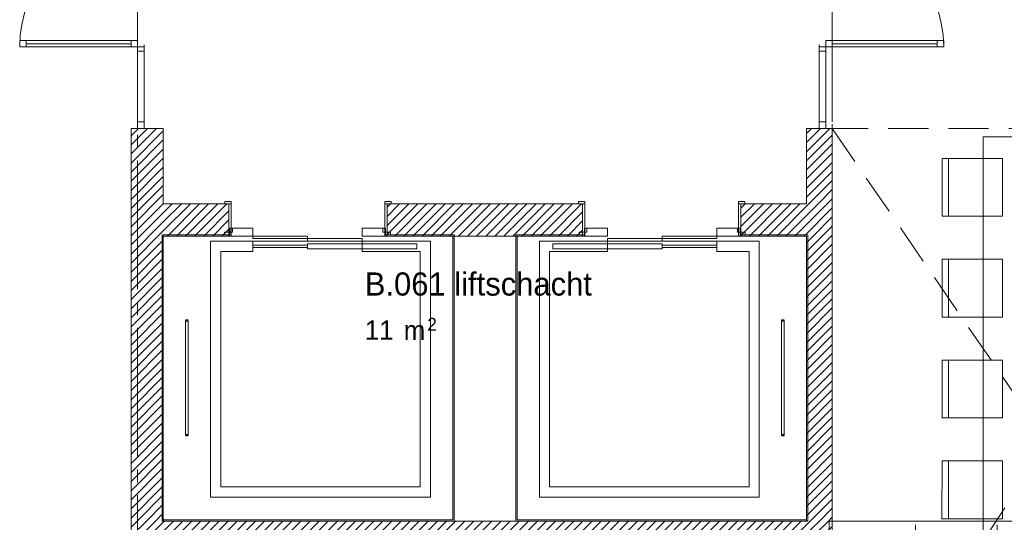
# Paper-space layout '19061B VOn 010b Plattegrond begane grond' of a CAD drawing. Header units: millimetres. Extents: x 10 to 1052, y 0 to 594.
# Tile 13 of 42: x 226 to 302, y 359 to 398. Entities that reach past the tile are written whole.
import ezdxf
from ezdxf.xclip import XClip

# ---------------------------------------------------------------- set-up
doc = ezdxf.new("R2010")
doc.units = ezdxf.units.MM
doc.header["$MEASUREMENT"] = 0
doc.header["$XCLIPFRAME"] = 0
for name, pattern in [('B0204', [13, 10, -1, 1, -1]), ('B0701', [2.3412, 1.56, -0.7812]), ('B0703', [4.687, 3.125, -1.562])]:
    doc.linetypes.add(name, pattern=pattern)
for name, color, linetype in [('22 C Binnenwanden', 7, 'Continuous'), ('22 C Binnenwanden Deuren', 7, 'Continuous'), ('22 C Binnenwanden Doorsnede-arcering', 7, 'Continuous'), ('66 Transportvoorzieningen', 7, 'Continuous'), ('A Stramien', 7, 'Continuous'), ('New_22 NC Binnenwanden', 7, 'Continuous'), ('New_22 NC Binnenwanden Deuren', 7, 'Continuous'), ('New_23 Vloeren', 7, 'Continuous'), ('New_82 Interieur', 7, 'Continuous'), ('Z Ruimtebenaming', 7, 'Continuous')]:
    doc.layers.add(name, color=color, linetype=linetype)
doc.styles.add('GENERATED_STYLE_2', font='txt')
pattern_1 = [(45, (162.76037, 134.7577), (-0.3535534, 0.3535534), [])]

# ---------------------------------------------------------------- blocks, each defined once
blk = doc.blocks.new('Drawing_2_1', base_point=(162.76, 134.758))
at = {"layer": '22 C Binnenwanden Doorsnede-arcering', "linetype": 'Continuous', "lineweight": 0, "true_color": 0x000000}
h = blk.add_hatch(dxfattribs=at)
h.set_pattern_fill('220_Gewapend_beton___pre_2B', color=18, style=0, pattern_type=2)
h.set_pattern_definition(pattern_1)
h.paths.add_polyline_path([(236.757, 358.758), (236.757, 389.258), (234.257, 389.258), (234.257, 358.758)])
h = blk.add_hatch(dxfattribs=at)
h.set_pattern_fill('220_Gewapend_beton___pre_2B', color=18, style=0, pattern_type=2)
h.set_pattern_definition(pattern_1)
h.paths.add_polyline_path([(288.758, 383.398), (288.758, 389.258), (286.758, 389.258), (286.758, 383.398)])
h = blk.add_hatch(dxfattribs=at)
h.set_pattern_fill('220_Gewapend_beton___pre_2B', color=18, style=0, pattern_type=2)
h.set_pattern_definition(pattern_1)
h.paths.add_polyline_path([(236.757, 383.398), (236.757, 380.898), (241.857, 380.898), (241.857, 383.398)])
h = blk.add_hatch(dxfattribs=at)
h.set_pattern_fill('220_Gewapend_beton___pre_2B', color=18, style=0, pattern_type=2)
h.set_pattern_definition(pattern_1)
h.paths.add_polyline_path([(254.157, 383.398), (254.157, 380.898), (269.36, 380.898), (269.36, 383.398)])
h = blk.add_hatch(dxfattribs=at)
h.set_pattern_fill('220_Gewapend_beton___pre_2B', color=18, style=0, pattern_type=2)
h.set_pattern_definition(pattern_1)
h.paths.add_polyline_path([(281.66, 380.898), (288.76, 380.898), (288.76, 383.398), (281.66, 383.398)])
h = blk.add_hatch(dxfattribs=at)
h.set_pattern_fill('220_Gewapend_beton___pre_2B', color=18, style=0, pattern_type=2)
h.set_pattern_definition(pattern_1)
h.paths.add_polyline_path([(288.758, 380.898), (286.758, 380.898), (286.76, 358.758), (288.76, 358.758)])
h = blk.add_hatch(dxfattribs=at)
h.set_pattern_fill('220_Gewapend_beton___pre_2B', color=18, style=0, pattern_type=2)
h.set_pattern_definition(pattern_1)
h.paths.add_polyline_path([(236.757, 358.758), (234.257, 356.258), (236.757, 356.258)])
h = blk.add_hatch(dxfattribs=at)
h.set_pattern_fill('220_Gewapend_beton___pre_2B', color=18, style=0, pattern_type=2)
h.set_pattern_definition(pattern_1)
h.paths.add_polyline_path([(234.257, 358.758), (234.257, 356.258), (236.757, 358.758)])
h = blk.add_hatch(dxfattribs=at)
h.set_pattern_fill('220_Gewapend_beton___pre_2B', color=18, style=0, pattern_type=2)
h.set_pattern_definition(pattern_1)
h.paths.add_polyline_path([(236.757, 356.258), (286.76, 356.258), (286.76, 358.758), (236.757, 358.758)])
h = blk.add_hatch(dxfattribs=at)
h.set_pattern_fill('220_Gewapend_beton___pre_2B', color=18, style=0, pattern_type=2)
h.set_pattern_definition(pattern_1)
h.paths.add_polyline_path([(288.76, 358.758), (286.76, 358.758), (288.76, 356.258)])
h = blk.add_hatch(dxfattribs=at)
h.set_pattern_fill('220_Gewapend_beton___pre_2B', color=18, style=0, pattern_type=2)
h.set_pattern_definition(pattern_1)
h.paths.add_polyline_path([(286.76, 358.758), (286.76, 356.258), (288.76, 356.258)])
at = {"layer": '22 C Binnenwanden', "color": 1, "linetype": 'Continuous', "lineweight": 0}
for p, q in [((241.857, 383.398), (241.537, 383.398)), ((241.857, 380.898), (241.857, 383.398)), ((254.157, 383.398), (254.477, 383.398)), ((254.157, 380.898), (254.157, 383.398)), ((269.36, 383.398), (269.04, 383.398)), ((269.36, 380.898), (269.36, 383.398)), ((281.66, 383.398), (281.98, 383.398)), ((281.66, 380.898), (281.66, 383.398))]:
    blk.add_line(p, q, dxfattribs=at)
at = {"layer": '22 C Binnenwanden', "color": 1, "linetype": 'Continuous', "lineweight": 0, "flags": 128}
for points in [[(234.257, 389.258), (236.757, 389.258)], [(234.257, 389.258), (234.257, 356.258)], [(236.757, 383.398), (236.757, 389.258)], [(288.758, 389.258), (286.758, 389.258)], [(286.758, 389.258), (286.758, 383.398)], [(288.758, 383.398), (288.758, 389.258)], [(241.857, 383.398), (236.757, 383.398)], [(269.36, 383.398), (254.157, 383.398)], [(286.758, 383.398), (281.66, 383.398)], [(288.76, 380.898), (288.76, 383.398)], [(236.757, 358.758), (236.757, 380.898)], [(236.757, 380.898), (241.857, 380.898)], [(254.157, 380.898), (269.36, 380.898)], [(281.66, 380.898), (286.758, 380.898)], [(286.758, 380.898), (286.76, 358.758)], [(288.76, 358.758), (288.758, 380.898)], [(286.76, 358.758), (236.757, 358.758)], [(288.76, 356.258), (288.76, 358.758)]]:
    blk.add_lwpolyline(points, dxfattribs=at)
at = {"layer": '22 C Binnenwanden Deuren', "color": 1, "linetype": 'Continuous', "lineweight": 0}
for p, q in [((242.037, 383.578), (241.537, 383.578)), ((241.537, 383.578), (241.537, 383.398)), ((242.037, 383.398), (242.037, 383.578)), ((254.477, 383.578), (253.977, 383.578)), ((253.977, 383.578), (253.977, 383.398)), ((254.477, 383.398), (254.477, 383.578)), ((269.04, 383.398), (269.04, 383.578)), ((269.04, 383.578), (269.54, 383.578)), ((269.54, 383.578), (269.54, 383.398)), ((281.48, 383.578), (281.98, 383.578)), ((281.48, 383.398), (281.48, 383.578)), ((281.98, 383.578), (281.98, 383.398)), ((241.537, 383.398), (242.037, 383.398)), ((241.857, 383.398), (241.537, 383.398)), ((241.857, 383.398), (241.537, 383.398)), ((242.037, 383.398), (241.857, 383.398)), ((241.857, 383.398), (241.857, 380.898)), ((241.857, 380.898), (241.857, 383.398)), ((241.857, 380.898), (241.857, 383.398)), ((242.037, 380.898), (242.037, 383.398)), ((254.157, 383.398), (253.977, 383.398)), ((253.977, 383.398), (253.977, 380.898)), ((253.977, 383.398), (254.477, 383.398)), ((254.157, 380.898), (254.157, 383.398)), ((254.157, 380.898), (254.157, 383.398)), ((254.157, 380.898), (254.157, 383.398)), ((254.157, 383.398), (254.477, 383.398)), ((254.157, 383.398), (254.477, 383.398)), ((269.54, 383.398), (269.04, 383.398)), ((269.36, 383.398), (269.04, 383.398)), ((269.36, 383.398), (269.04, 383.398)), ((269.36, 380.898), (269.36, 383.398)), ((269.36, 383.398), (269.54, 383.398)), ((269.36, 380.898), (269.36, 383.398)), ((269.36, 380.898), (269.36, 383.398)), ((269.54, 383.398), (269.54, 380.898)), ((281.48, 380.898), (281.48, 383.398)), ((281.48, 383.398), (281.66, 383.398)), ((281.98, 383.398), (281.48, 383.398)), ((281.66, 383.398), (281.66, 380.898)), ((281.66, 380.898), (281.66, 383.398)), ((281.66, 380.898), (281.66, 383.398)), ((281.66, 383.398), (281.98, 383.398)), ((281.66, 383.398), (281.98, 383.398)), ((241.857, 380.898), (242.037, 380.898)), ((253.977, 380.898), (254.157, 380.898)), ((269.54, 380.898), (269.36, 380.898)), ((281.66, 380.898), (281.48, 380.898))]:
    blk.add_line(p, q, dxfattribs=at)
at = {"layer": '66 Transportvoorzieningen', "color": 1, "linetype": 'Continuous', "lineweight": 0}
for p, q in [((236.657, 380.998), (241.925, 380.998)), ((236.657, 358.758), (236.657, 380.998)), ((241.925, 380.898), (236.757, 380.898)), ((236.757, 380.898), (236.757, 358.858)), ((241.925, 380.998), (241.925, 380.898)), ((243.725, 380.898), (247.975, 380.898)), ((243.725, 380.698), (243.725, 380.898)), ((247.975, 380.698), (243.725, 380.698)), ((247.975, 380.898), (247.975, 380.698)), ((247.975, 380.698), (252.225, 380.698)), ((247.975, 380.498), (247.975, 380.698)), ((252.225, 380.498), (247.975, 380.498)), ((252.225, 380.698), (252.225, 380.498)), ((254.025, 380.898), (254.025, 380.998)), ((254.025, 380.998), (259.359, 380.998)), ((259.259, 380.898), (254.025, 380.898)), ((259.259, 358.858), (259.259, 380.898)), ((259.359, 380.998), (259.359, 358.758)), ((269.493, 380.998), (264.159, 380.998)), ((264.159, 380.998), (264.159, 358.758)), ((264.259, 380.898), (269.493, 380.898)), ((264.259, 358.858), (264.259, 380.898)), ((269.493, 380.898), (269.493, 380.998)), ((275.543, 380.698), (271.293, 380.698)), ((271.293, 380.698), (271.293, 380.498)), ((271.293, 380.498), (275.543, 380.498)), ((279.793, 380.898), (275.543, 380.898)), ((275.543, 380.898), (275.543, 380.698)), ((275.543, 380.698), (279.793, 380.698)), ((275.543, 380.498), (275.543, 380.698)), ((279.793, 380.698), (279.793, 380.898)), ((286.86, 380.998), (281.593, 380.998)), ((281.593, 380.998), (281.593, 380.898)), ((281.593, 380.898), (286.76, 380.898)), ((286.76, 380.898), (286.76, 358.858)), ((286.86, 358.758), (286.86, 380.998)), ((259.359, 358.758), (236.657, 358.758)), ((236.757, 358.858), (259.259, 358.858)), ((264.159, 358.758), (286.86, 358.758)), ((286.76, 358.858), (264.259, 358.858))]:
    blk.add_line(p, q, dxfattribs=at)
at = {"layer": '66 Transportvoorzieningen', "color": 9, "linetype": 'Continuous', "lineweight": 0}
for p, q in [((240.425, 380.498), (243.725, 380.498)), ((240.425, 380.498), (240.425, 360.608)), ((243.725, 380.498), (243.725, 379.698)), ((252.225, 380.298), (252.225, 380.498)), ((252.225, 380.498), (257.525, 380.498)), ((257.525, 380.498), (257.525, 360.608)), ((271.293, 380.498), (265.993, 380.498)), ((265.993, 380.498), (265.993, 360.608)), ((271.293, 380.298), (271.293, 380.498)), ((283.093, 380.498), (279.793, 380.498)), ((279.793, 380.498), (279.793, 379.698)), ((283.093, 380.498), (283.093, 360.608)), ((243.725, 379.698), (241.225, 379.698)), ((241.225, 361.408), (241.225, 379.698)), ((247.975, 380.198), (243.725, 380.198)), ((243.725, 380.198), (243.725, 379.998)), ((243.725, 379.998), (247.975, 379.998)), ((252.225, 380.298), (247.975, 380.298)), ((247.975, 380.298), (247.975, 379.898)), ((247.975, 379.998), (247.975, 380.198)), ((247.975, 379.898), (252.225, 379.898)), ((256.475, 380.298), (252.225, 380.298)), ((252.225, 379.898), (252.225, 380.298)), ((252.225, 379.698), (252.225, 379.898)), ((252.225, 379.898), (256.475, 379.898)), ((256.725, 379.698), (252.225, 379.698)), ((256.475, 379.898), (256.475, 380.298)), ((256.725, 361.408), (256.725, 379.698)), ((266.793, 379.698), (271.293, 379.698)), ((266.793, 361.408), (266.793, 379.698)), ((267.043, 379.898), (267.043, 380.298)), ((267.043, 380.298), (271.293, 380.298)), ((271.293, 379.898), (267.043, 379.898)), ((271.293, 380.298), (275.543, 380.298)), ((271.293, 379.898), (271.293, 380.298)), ((271.293, 379.698), (271.293, 379.898)), ((275.543, 379.898), (271.293, 379.898)), ((275.543, 380.298), (275.543, 379.898)), ((275.543, 380.198), (279.793, 380.198)), ((275.543, 379.998), (275.543, 380.198)), ((279.793, 379.998), (275.543, 379.998)), ((279.793, 380.198), (279.793, 379.998)), ((279.793, 379.698), (282.293, 379.698)), ((282.293, 361.408), (282.293, 379.698)), ((238.691, 374.378), (238.491, 374.378)), ((238.491, 374.344), (238.491, 365.411)), ((238.591, 374.378), (238.591, 374.311)), ((238.691, 374.344), (238.691, 365.411)), ((284.827, 374.378), (285.027, 374.378)), ((284.827, 374.344), (284.827, 365.411)), ((284.927, 374.378), (284.927, 374.311)), ((285.027, 374.344), (285.027, 365.411)), ((238.691, 374.278), (238.491, 374.278)), ((284.827, 374.278), (285.027, 374.278)), ((238.691, 365.478), (238.491, 365.478)), ((238.691, 365.378), (238.491, 365.378)), ((238.591, 365.378), (238.591, 365.444)), ((284.827, 365.478), (285.027, 365.478)), ((284.827, 365.378), (285.027, 365.378)), ((284.927, 365.378), (284.927, 365.444)), ((256.725, 361.408), (241.225, 361.408)), ((266.793, 361.408), (282.293, 361.408)), ((240.425, 360.608), (257.525, 360.608)), ((283.093, 360.608), (265.993, 360.608))]:
    blk.add_line(p, q, dxfattribs=at)
at = {"layer": '66 Transportvoorzieningen', "color": 1, "linetype": 'Continuous', "lineweight": 0, "flags": 128}
for points in [[(241.925, 381.498), (241.925, 380.998), (241.525, 380.998), (241.525, 381.198), (242.125, 381.198), (242.125, 381.498)], [(241.925, 380.898), (241.925, 381.498), (243.725, 381.498), (243.725, 380.898)], [(254.025, 380.898), (252.225, 380.898), (252.225, 381.498), (254.025, 381.498)], [(254.025, 381.498), (254.025, 380.998), (254.425, 380.998), (254.425, 381.198), (253.825, 381.198), (253.825, 381.498)], [(269.493, 381.498), (269.493, 380.998), (269.093, 380.998), (269.093, 381.198), (269.693, 381.198), (269.693, 381.498)], [(269.493, 380.898), (271.293, 380.898), (271.293, 381.498), (269.493, 381.498)], [(281.593, 380.898), (281.593, 381.498), (279.793, 381.498), (279.793, 380.898)], [(281.593, 381.498), (281.593, 380.998), (281.993, 380.998), (281.993, 381.198), (281.393, 381.198), (281.393, 381.498)]]:
    blk.add_lwpolyline(points, close=True, dxfattribs=at)
at = {"layer": '66 Transportvoorzieningen', "color": 9, "linetype": 'Continuous', "lineweight": 0, "flags": 128}
for points in [[(240.425, 380.498), (257.525, 380.498), (257.525, 360.608), (240.425, 360.608)], [(283.093, 380.498), (265.993, 380.498), (265.993, 360.608), (283.093, 360.608)]]:
    blk.add_lwpolyline(points, close=True, dxfattribs=at)
at = {"layer": 'A Stramien', "color": 9, "linetype": 'B0204', "lineweight": 0}
for p, q in [((234.76, 516.758), (234.76, 94.758)), ((288.76, 516.758), (288.76, 94.758))]:
    blk.add_line(p, q, dxfattribs=at)
at = {"layer": 'New_22 NC Binnenwanden', "color": 1, "linetype": 'Continuous', "lineweight": 0}
for p, q in [((234.763, 389.258), (234.263, 389.258)), ((235.263, 389.258), (234.763, 389.258)), ((287.758, 389.258), (288.258, 389.258)), ((288.258, 389.258), (288.758, 389.258))]:
    blk.add_line(p, q, dxfattribs=at)
at = {"layer": 'New_22 NC Binnenwanden Deuren', "color": 1, "linetype": 'Continuous', "lineweight": 0}
for p, q in [((226.093, 396.087), (225.593, 396.087)), ((225.593, 396.087), (225.593, 395.587)), ((226.093, 395.587), (226.093, 396.087)), ((226.093, 395.837), (234.263, 395.838)), ((234.763, 396.088), (234.263, 396.088)), ((234.263, 396.088), (234.263, 395.588)), ((234.763, 395.588), (234.763, 396.088)), ((235.263, 395.758), (235.263, 395.588)), ((235.263, 395.258), (235.263, 395.758)), ((287.758, 395.758), (287.758, 395.588)), ((287.758, 395.258), (287.758, 395.758)), ((288.258, 396.088), (288.758, 396.088)), ((288.258, 395.588), (288.258, 396.088)), ((288.758, 396.088), (288.758, 395.588)), ((296.928, 395.837), (288.758, 395.838)), ((296.928, 395.587), (296.928, 396.087)), ((296.928, 396.087), (297.428, 396.087)), ((297.428, 396.087), (297.428, 395.587)), ((225.593, 395.587), (226.093, 395.587)), ((234.263, 395.588), (234.763, 395.588)), ((235.263, 395.588), (234.763, 395.588)), ((234.763, 395.588), (234.763, 395.258)), ((234.763, 395.258), (235.263, 395.258)), ((234.763, 389.758), (234.763, 395.258)), ((234.763, 395.258), (234.763, 389.758)), ((287.758, 395.588), (288.258, 395.588)), ((288.258, 395.258), (287.758, 395.258)), ((288.258, 395.588), (288.258, 395.258)), ((288.758, 395.588), (288.258, 395.588)), ((288.258, 389.758), (288.258, 395.258)), ((288.258, 395.258), (288.258, 389.758)), ((297.428, 395.587), (296.928, 395.587)), ((235.263, 389.758), (234.763, 389.758)), ((234.763, 389.758), (234.763, 389.258)), ((235.263, 389.258), (235.263, 389.758)), ((287.758, 389.258), (287.758, 389.758)), ((287.758, 389.758), (288.258, 389.758)), ((288.258, 389.758), (288.258, 389.258)), ((234.763, 389.258), (234.263, 389.258)), ((234.763, 389.258), (235.263, 389.258)), ((235.263, 389.258), (234.763, 389.258)), ((235.263, 389.258), (234.763, 389.258)), ((288.258, 389.258), (287.758, 389.258)), ((287.758, 389.258), (288.258, 389.258)), ((287.758, 389.258), (288.258, 389.258)), ((288.258, 389.258), (288.758, 389.258))]:
    blk.add_line(p, q, dxfattribs=at)
at = {"layer": 'New_22 NC Binnenwanden Deuren', "color": 1, "linetype": 'Continuous', "lineweight": 0, "flags": 128}
for points in [[(226.093, 395.837), (234.263, 395.838), (234.263, 396.088), (226.093, 396.087)], [(226.093, 395.587), (234.263, 395.588), (234.263, 395.838), (226.093, 395.837)], [(296.928, 395.837), (288.758, 395.838), (288.758, 396.088), (296.928, 396.087)], [(296.928, 395.587), (288.758, 395.588), (288.758, 395.838), (296.928, 395.837)], [(235.263, 395.258), (235.263, 389.758), (234.763, 389.758), (234.763, 395.258)], [(287.758, 395.258), (287.758, 389.758), (288.258, 389.758), (288.258, 395.258)]]:
    blk.add_lwpolyline(points, close=True, dxfattribs=at)
at = {"layer": 'New_22 NC Binnenwanden Deuren', "color": 1, "linetype": 'Continuous', "lineweight": 0}
for centre, start, end in [((234.763, 395.588), 90.00499, 180.00499), ((288.258, 395.588), 359.99485, 89.99485)]:
    blk.add_arc(centre, 9.17, start, end, dxfattribs=at)
at = {"layer": 'New_23 Vloeren', "color": 1, "linetype": 'Continuous', "lineweight": 0}
for p, q in [((377.16, 358.758), (288.527, 358.758)), ((288.527, 358.758), (288.527, 314.758))]:
    blk.add_line(p, q, dxfattribs=at)
at = {"layer": 'New_23 Vloeren', "color": 9, "linetype": 'B0701', "lineweight": 0}
for p, q in [((295.227, 314.758), (295.227, 358.758)), ((301.577, 314.758), (301.577, 358.758))]:
    blk.add_line(p, q, dxfattribs=at)
at = {"layer": 'New_23 Vloeren', "color": 9, "linetype": 'B0703', "lineweight": 0, "flags": 128}
for points in [[(288.758, 394.28), (288.758, 389.258), (321.36, 389.258), (321.36, 341.758), (290.258, 341.758)], [(288.758, 389.258), (321.36, 341.758)], [(290.258, 341.458), (321.36, 389.258)]]:
    blk.add_lwpolyline(points, dxfattribs=at)
at = {"layer": 'New_82 Interieur', "color": 1, "linetype": 'Continuous', "lineweight": 0}
for p, q in [((297.8, 386.93), (297.799, 382.43)), ((297.799, 379.096), (297.798, 374.596)), ((297.798, 371.263), (297.797, 366.763)), ((297.797, 363.43), (297.796, 358.93))]:
    blk.add_line(p, q, dxfattribs=at)
at = {"layer": 'New_82 Interieur', "color": 1, "linetype": 'Continuous', "lineweight": 0, "flags": 128}
for points in [[(313, 388.594), (312.993, 341.594), (300.493, 341.596), (300.5, 388.596)], [(302, 386.929), (301.999, 382.429), (297.299, 382.43), (297.3, 386.93)], [(301.999, 379.096), (301.998, 374.596), (297.298, 374.596), (297.299, 379.096)], [(301.998, 371.262), (301.997, 366.762), (297.297, 366.763), (297.298, 371.263)], [(301.997, 363.429), (301.996, 358.929), (297.296, 358.93), (297.297, 363.43)]]:
    blk.add_lwpolyline(points, close=True, dxfattribs=at)
at = {"layer": 'Z Ruimtebenaming', "color": 2, "linetype": 'Continuous', "lineweight": 0, "attachment_point": 1, "style": 'GENERATED_STYLE_2'}
for s, insert, char_height in [('\\A1;{\\pql;\\pt0;\\fUbuntu|b0|i0|c0|p34;B.061 liftschacht}', (252.42, 378.07), 1.8), ('\\A1;{\\pql;\\fUbuntu|b0|i0|c0|p34;11}', (252.42, 374.335), 1.5), ('\\A1;{\\pql;\\fUbuntu|b0|i0|c0|p34;2}', (257.278, 374.536), 1), ('\\A1;{\\pql;\\fUbuntu|b0|i0|c0|p34; m}', (254.893, 374.323), 1.5)]:
    blk.add_mtext(s, dxfattribs=dict(at, insert=insert, char_height=char_height))

psp = doc.layouts.new('19061B VOn 010b Plattegrond begane grond')

# ---------------------------------------------------------------- block references
at = {"color": 4, "linetype": 'Continuous', "lineweight": 0}
ref = psp.add_blockref('Drawing_2_1', (162.76, 134.758), dxfattribs=at)
XClip(ref).set_block_clipping_path([(63.602702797, 41.749456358), (869.5607390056, 554.9340651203)])

doc.saveas('drawing.dxf')
